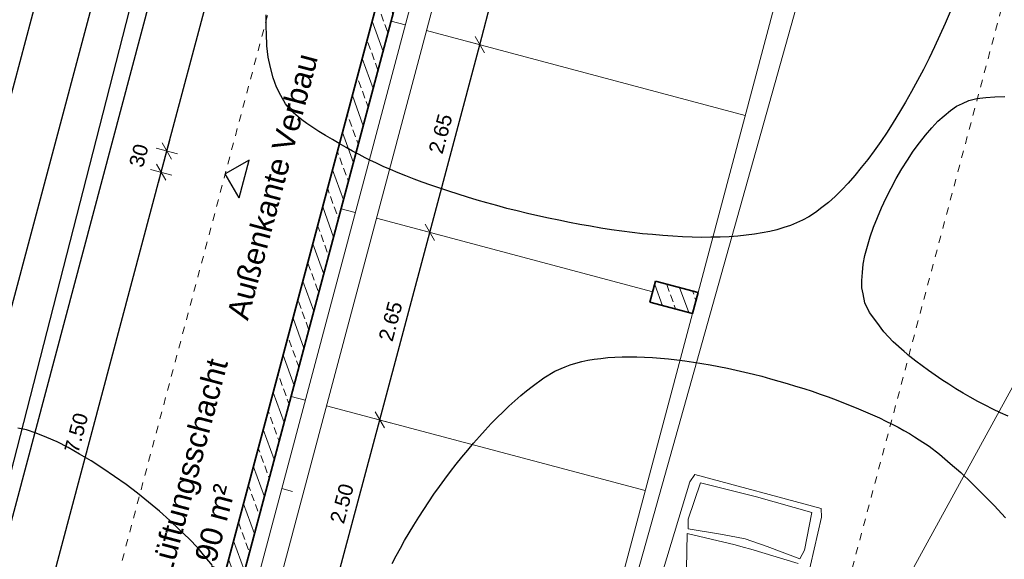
# Model space of a CAD drawing. Header units: metres. Extents: x 4462557 to 4462755, y 5328146 to 5328388.
# Tile 79 of 149: x 4462622.23 to 4462635.66, y 5328262.48 to 5328269.85. Entities that reach past the tile are written whole.
import ezdxf

# ---------------------------------------------------------------- set-up
doc = ezdxf.new("R2010")
doc.units = ezdxf.units.M
doc.header["$PDMODE"] = 65
doc.linetypes.add('AUSGEZOGEN', pattern=[0])
doc.linetypes.add('VERDECKT2_S2', pattern=[0.15, 0.1, -0.05])
doc.layers.add('B31_BEWLIN', color=3, linetype='AUSGEZOGEN')
for name, color, linetype, lineweight in [('Maßlinie_Allgemein', 7, 'AUSGEZOGEN', 13), ('Schraffur', 7, 'AUSGEZOGEN', 158), ('Standard', 7, 'AUSGEZOGEN', 13)]:
    doc.layers.add(name, color=color, linetype=linetype, lineweight=lineweight)
doc.styles.add('ARIAL', font='ARIAL.TTF')
doc.dimstyles.new('_DIMSTYLE_10', dxfattribs={"dimtxt": 0.2, "dimasz": 0.3, "dimexe": 0, "dimexo": 1e-06, "dimgap": 0.1, "dimtad": 2, "dimdec": 3, "dimrnd": 0.005, "dimzin": 4, "dimdsep": 46, "dimtxsty": 'ARIAL', "dimblk1": 'ALL_ML_STRICH', "dimblk2": 'ALL_ML_STRICH', "dimsah": 1, "dimcen": 0, "dimse1": 1, "dimse2": 1, "dimclrd": 7, "dimclre": 7, "dimclrt": 7, "dimadec": 0, "dimazin": 0, "dimtfac": 1, "dimtdec": 0, "dimtix": 1, "dimtmove": 2, "dimatfit": 3, "dimfxl": 0, "dimtzin": 0, "dimlwd": 0, "dimlwe": 13, "dimarcsym": 0})
doc.dimstyles.new('_DIMSTYLE_11', dxfattribs={"dimtxt": 0.2, "dimasz": 0.3, "dimexe": 0, "dimexo": 1e-06, "dimgap": 0.1, "dimtad": 2, "dimdec": 1, "dimlfac": 100, "dimrnd": 0.5, "dimzin": 4, "dimdsep": 46, "dimtxsty": 'ARIAL', "dimblk1": 'ALL_ML_STRICH', "dimblk2": 'ALL_ML_STRICH', "dimsah": 1, "dimcen": 0, "dimse1": 1, "dimse2": 1, "dimclrd": 7, "dimclre": 7, "dimclrt": 7, "dimadec": 0, "dimazin": 0, "dimtfac": 1, "dimtdec": 0, "dimtix": 1, "dimtmove": 2, "dimatfit": 3, "dimfxl": 0, "dimtvp": 1.2, "dimtzin": 0, "dimlwd": 0, "dimlwe": 13, "dimarcsym": 0})
doc.dimstyles.new('_DIMSTYLE_3', dxfattribs={"dimtxt": 0.2, "dimasz": 0.3, "dimexe": 0, "dimexo": 0, "dimgap": 0.1, "dimtad": 2, "dimrnd": 0.005, "dimzin": 4, "dimdsep": 46, "dimtxsty": 'ARIAL', "dimblk1": 'ALL_ML_STRICH', "dimblk2": 'ALL_ML_STRICH', "dimsah": 1, "dimcen": 0, "dimclrd": 7, "dimclre": 7, "dimclrt": 7, "dimadec": 0, "dimazin": 0, "dimtfac": 1, "dimtdec": 0, "dimtix": 1, "dimtmove": 2, "dimatfit": 3, "dimfxl": 0, "dimtzin": 0, "dimlwd": 0, "dimlwe": 13, "dimarcsym": 0})
doc.dimstyles.new('_DIMSTYLE_5', dxfattribs={"dimtxt": 0.2, "dimasz": 0.3, "dimexe": 0, "dimexo": 0, "dimgap": 0.1, "dimtad": 2, "dimdec": 3, "dimrnd": 0.005, "dimzin": 4, "dimdsep": 46, "dimtxsty": 'ARIAL', "dimblk1": 'ALL_ML_STRICH', "dimblk2": 'ALL_ML_STRICH', "dimsah": 1, "dimcen": 0, "dimclrd": 7, "dimclre": 7, "dimclrt": 7, "dimadec": 0, "dimazin": 0, "dimtfac": 1, "dimtdec": 0, "dimtix": 1, "dimtmove": 2, "dimatfit": 3, "dimfxl": 0, "dimtzin": 0, "dimlwd": 0, "dimlwe": 13, "dimarcsym": 0})
doc.dimstyles.new('_DIMSTYLE_7', dxfattribs={"dimtxt": 0.2, "dimasz": 0.3, "dimexe": 0, "dimexo": 1e-06, "dimgap": 0.1, "dimtad": 2, "dimrnd": 0.005, "dimzin": 4, "dimdsep": 46, "dimtxsty": 'ARIAL', "dimblk1": 'ALL_ML_STRICH', "dimblk2": 'ALL_ML_STRICH', "dimsah": 1, "dimcen": 0, "dimse1": 1, "dimse2": 1, "dimclrd": 7, "dimclre": 7, "dimclrt": 7, "dimadec": 0, "dimazin": 0, "dimtfac": 1, "dimtdec": 0, "dimtix": 1, "dimtmove": 2, "dimatfit": 3, "dimfxl": 0, "dimtzin": 0, "dimlwd": 0, "dimlwe": 13, "dimarcsym": 0})
pattern_1 = [(110, (0, 0), (-0.281907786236, -0.102606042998), []), (110, (-0.14095, -0.0513), (-0.281907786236, -0.102606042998), [0.1, -0.05])]

# ---------------------------------------------------------------- blocks, each defined once
blk = doc.blocks.new('ALL_ML_STRICH')
at = {"color": 0, "linetype": 'ByBlock', "lineweight": -2}
for p, q in [((0, -0.5), (0, 0.5)), ((-1, 0), (0.5, 0)), ((-0.3, -0.3), (0.3, 0.3))]:
    blk.add_line(p, q, dxfattribs=at)
blk = doc.blocks.new('*D97')
at = {"layer": 'DEFPOINTS', "color": 7, "linetype": 'AUSGEZOGEN', "lineweight": 13}
for p in [(4462635.386, 5328300.221), (4462618.065, 5328247.814), (4462621.205, 5328246.978)]:
    blk.add_point(p, dxfattribs=at)
at = {"layer": 'Maßlinie_Allgemein', "color": 7, "linetype": 'AUSGEZOGEN', "lineweight": -2}
blk.add_line((4462618.065, 5328247.814), (4462632.246, 5328301.058), dxfattribs=at)
at = {"layer": 'Maßlinie_Allgemein', "color": 7, "linetype": 'AUSGEZOGEN', "lineweight": 13, "xscale": 0.3, "yscale": 0.3, "zscale": 0.3}
for p, rotation in [((4462632.246, 5328301.058), 75.08618508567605), ((4462618.065, 5328247.814), 255.0861850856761)]:
    blk.add_blockref('ALL_ML_STRICH', p, dxfattribs=dict(at, rotation=rotation))
at = {"layer": 'Maßlinie_Allgemein', "color": 7, "linetype": 'AUSGEZOGEN', "lineweight": 13, "insert": (4462624.96, 5328274.495), "char_height": 0.2, "width": 1, "attachment_point": 5, "rotation": 75.0862, "style": 'ARIAL'}
blk.add_mtext('\\A1;{\\A1;{55.10\\H0.132000;\\S^ ;}}', dxfattribs=at)
blk = doc.blocks.new('*D110')
at = {"layer": 'DEFPOINTS', "color": 7, "linetype": 'AUSGEZOGEN', "lineweight": 13}
for p in [(4462630.823, 5328265.993), (4462622.225, 5328260.521), (4462628.893, 5328258.745)]:
    blk.add_point(p, dxfattribs=at)
at = {"layer": 'Maßlinie_Allgemein', "color": 7, "linetype": 'AUSGEZOGEN', "lineweight": -2}
blk.add_line((4462622.225, 5328260.521), (4462624.156, 5328267.769), dxfattribs=at)
at = {"layer": 'Maßlinie_Allgemein', "color": 7, "linetype": 'AUSGEZOGEN', "lineweight": 13, "xscale": 0.3, "yscale": 0.3, "zscale": 0.3}
for p, rotation in [((4462624.156, 5328267.769), 75.08618508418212), ((4462622.225, 5328260.521), 255.0861850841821)]:
    blk.add_blockref('ALL_ML_STRICH', p, dxfattribs=dict(at, rotation=rotation))
at = {"layer": 'Maßlinie_Allgemein', "color": 7, "linetype": 'AUSGEZOGEN', "lineweight": 13, "insert": (4462622.998, 5328264.212), "char_height": 0.2, "width": 0.8, "attachment_point": 5, "rotation": 75.0862, "style": 'ARIAL'}
blk.add_mtext('\\A1;{\\A1;{7.50\\H0.132000;\\S^ ;}}', dxfattribs=at)
blk = doc.blocks.new('*D111')
at = {"layer": 'DEFPOINTS', "color": 7, "linetype": 'AUSGEZOGEN', "lineweight": 13}
for p in [(4462624.156, 5328267.769), (4462630.9, 5328266.283), (4462630.823, 5328265.993)]:
    blk.add_point(p, dxfattribs=at)
at = {"layer": 'Maßlinie_Allgemein', "color": 7, "linetype": 'AUSGEZOGEN', "lineweight": -2}
blk.add_line((4462624.156, 5328267.769), (4462624.233, 5328268.059), dxfattribs=at)
at = {"layer": 'Maßlinie_Allgemein', "color": 7, "linetype": 'AUSGEZOGEN', "lineweight": 13, "xscale": 0.3, "yscale": 0.3, "zscale": 0.3}
for p, rotation in [((4462624.233, 5328268.059), 75.08618508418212), ((4462624.156, 5328267.769), 255.0861850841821)]:
    blk.add_blockref('ALL_ML_STRICH', p, dxfattribs=dict(at, rotation=rotation))
at = {"layer": 'Maßlinie_Allgemein', "color": 7, "linetype": 'AUSGEZOGEN', "lineweight": 13, "insert": (4462623.85, 5328267.996), "char_height": 0.2, "width": 0.8, "attachment_point": 5, "rotation": 75.0862, "style": 'ARIAL'}
blk.add_mtext('\\A1;{\\A1;{30\\H0.132000;\\S^ ;}}', dxfattribs=at)
blk = doc.blocks.new('*D112')
at = {"layer": 'DEFPOINTS', "color": 7, "linetype": 'AUSGEZOGEN', "lineweight": 13}
for p in [(4462632.444, 5328273.633), (4462624.233, 5328268.059), (4462630.9, 5328266.283)]:
    blk.add_point(p, dxfattribs=at)
at = {"layer": 'Maßlinie_Allgemein', "color": 7, "linetype": 'AUSGEZOGEN', "lineweight": -2}
blk.add_line((4462624.233, 5328268.059), (4462626.163, 5328275.306), dxfattribs=at)
at = {"layer": 'Maßlinie_Allgemein', "color": 7, "linetype": 'AUSGEZOGEN', "lineweight": 13, "xscale": 0.3, "yscale": 0.3, "zscale": 0.3}
for p, rotation in [((4462626.163, 5328275.306), 75.08618508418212), ((4462624.233, 5328268.059), 255.0861850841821)]:
    blk.add_blockref('ALL_ML_STRICH', p, dxfattribs=dict(at, rotation=rotation))
at = {"layer": 'Maßlinie_Allgemein', "color": 7, "linetype": 'AUSGEZOGEN', "lineweight": 13, "insert": (4462625.005, 5328271.749), "char_height": 0.2, "width": 0.8, "attachment_point": 5, "rotation": 75.0862, "style": 'ARIAL'}
blk.add_mtext('\\A1;{\\A1;{7.50\\H0.132000;\\S^ ;}}', dxfattribs=at)
blk = doc.blocks.new('*D137')
at = {"layer": 'DEFPOINTS', "color": 7, "linetype": 'AUSGEZOGEN', "lineweight": 13}
for p in [(4462627.044, 5328269.871), (4462620.724, 5328260.714), (4462624.348, 5328259.749)]:
    blk.add_point(p, dxfattribs=at)
at = {"layer": 'Maßlinie_Allgemein', "color": 7, "linetype": 'AUSGEZOGEN', "lineweight": -2}
blk.add_line((4462620.724, 5328260.714), (4462623.42, 5328270.836), dxfattribs=at)
at = {"layer": 'Maßlinie_Allgemein', "color": 7, "linetype": 'AUSGEZOGEN', "lineweight": 13, "xscale": 0.3, "yscale": 0.3, "zscale": 0.3}
for p, rotation in [((4462623.42, 5328270.836), 75.08618508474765), ((4462620.724, 5328260.714), 255.0861850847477)]:
    blk.add_blockref('ALL_ML_STRICH', p, dxfattribs=dict(at, rotation=rotation))
at = {"layer": 'Maßlinie_Allgemein', "color": 7, "linetype": 'AUSGEZOGEN', "lineweight": 13, "insert": (4462621.883, 5328265.854), "char_height": 0.2, "width": 1.2, "attachment_point": 5, "rotation": 75.0862, "style": 'ARIAL'}
blk.add_mtext('\\A1;{\\A1;{10.47\\H0.132000;\\S5^ ;}}', dxfattribs=at)
blk = doc.blocks.new('*D152')
at = {"layer": 'DEFPOINTS', "color": 7, "linetype": 'AUSGEZOGEN', "lineweight": 13}
for p in [(4462626.078, 5328270.128), (4462620, 5328260.907), (4462623.382, 5328260.006)]:
    blk.add_point(p, dxfattribs=at)
at = {"layer": 'Maßlinie_Allgemein', "color": 7, "linetype": 'AUSGEZOGEN', "lineweight": -2}
blk.add_line((4462620, 5328260.907), (4462622.696, 5328271.029), dxfattribs=at)
at = {"layer": 'Maßlinie_Allgemein', "color": 7, "linetype": 'AUSGEZOGEN', "lineweight": 13, "xscale": 0.3, "yscale": 0.3, "zscale": 0.3}
for p, rotation in [((4462622.696, 5328271.029), 75.08618508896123), ((4462620, 5328260.907), 255.0861850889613)]:
    blk.add_blockref('ALL_ML_STRICH', p, dxfattribs=dict(at, rotation=rotation))
at = {"layer": 'Maßlinie_Allgemein', "color": 7, "linetype": 'AUSGEZOGEN', "lineweight": 13, "insert": (4462621.158, 5328266.047), "char_height": 0.2, "width": 1.2, "attachment_point": 5, "rotation": 75.0862, "style": 'ARIAL'}
blk.add_mtext('\\A1;{\\A1;{10.47\\H0.132000;\\S5^ ;}}', dxfattribs=at)
blk = doc.blocks.new('*D159')
at = {"layer": 'DEFPOINTS', "color": 7, "linetype": 'AUSGEZOGEN', "lineweight": 13}
for p in [(4462629.534, 5328312.248), (4462615.183, 5328245.736), (4462620.256, 5328244.385)]:
    blk.add_point(p, dxfattribs=at)
at = {"layer": 'Maßlinie_Allgemein', "color": 7, "linetype": 'AUSGEZOGEN', "lineweight": -2}
blk.add_line((4462615.183, 5328245.736), (4462632.675, 5328311.412), dxfattribs=at)
at = {"layer": 'Maßlinie_Allgemein', "color": 7, "linetype": 'AUSGEZOGEN', "lineweight": 13, "xscale": 0.3, "yscale": 0.3, "zscale": 0.3}
for p, rotation in [((4462632.675, 5328311.412), 75.08618508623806), ((4462615.183, 5328245.736), 255.0861850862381)]:
    blk.add_blockref('ALL_ML_STRICH', p, dxfattribs=dict(at, rotation=rotation))
at = {"layer": 'Maßlinie_Allgemein', "color": 7, "linetype": 'AUSGEZOGEN', "lineweight": 13, "insert": (4462623.739, 5328278.652), "char_height": 0.2, "width": 1.2, "attachment_point": 5, "rotation": 75.0862, "style": 'ARIAL'}
blk.add_mtext('\\A1;{\\A1;{67.96\\H0.132000;\\S5^ ;}}', dxfattribs=at)
blk = doc.blocks.new('*D165')
at = {"layer": 'DEFPOINTS', "color": 7, "linetype": 'AUSGEZOGEN', "lineweight": 13}
for p in [(4462658.012, 5328322.033), (4462627.546, 5328226.49), (4462635.132, 5328224.469)]:
    blk.add_point(p, dxfattribs=at)
at = {"layer": 'Maßlinie_Allgemein', "color": 7, "linetype": 'AUSGEZOGEN', "lineweight": -2}
blk.add_line((4462635.132, 5328224.469), (4462660.911, 5328321.261), dxfattribs=at)
at = {"layer": 'Maßlinie_Allgemein', "color": 7, "linetype": 'AUSGEZOGEN', "lineweight": 13, "yscale": 0.3, "zscale": 0.3}
for p, xscale, rotation in [((4462660.911, 5328321.261), 0.3, 75.08618508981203), ((4462635.132, 5328224.469), 0.2999999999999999, 255.0861850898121)]:
    blk.add_blockref('ALL_ML_STRICH', p, dxfattribs=dict(at, xscale=xscale, rotation=rotation))
at = {"layer": 'Maßlinie_Allgemein', "color": 7, "linetype": 'AUSGEZOGEN', "lineweight": 13, "insert": (4462647.83, 5328272.936), "char_height": 0.2, "width": 1.4, "attachment_point": 5, "rotation": 75.0862, "style": 'ARIAL'}
blk.add_mtext('\\A1;{\\A1;{100.16\\H0.132000;\\S5^ ;}}', dxfattribs=at)
blk = doc.blocks.new('*D166')
at = {"layer": 'DEFPOINTS', "color": 7, "linetype": 'AUSGEZOGEN', "lineweight": 13}
for p in [(4462658.012, 5328322.033), (4462626.645, 5328223.107), (4462634.955, 5328220.894)]:
    blk.add_point(p, dxfattribs=at)
at = {"layer": 'Maßlinie_Allgemein', "color": 7, "linetype": 'AUSGEZOGEN', "lineweight": -2}
blk.add_line((4462634.955, 5328220.894), (4462661.636, 5328321.068), dxfattribs=at)
at = {"layer": 'Maßlinie_Allgemein', "color": 7, "linetype": 'AUSGEZOGEN', "lineweight": 13, "xscale": 0.3, "yscale": 0.3, "zscale": 0.3}
for p, rotation in [((4462661.636, 5328321.068), 75.08618508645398), ((4462634.955, 5328220.894), 255.086185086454)]:
    blk.add_blockref('ALL_ML_STRICH', p, dxfattribs=dict(at, rotation=rotation))
at = {"layer": 'Maßlinie_Allgemein', "color": 7, "linetype": 'AUSGEZOGEN', "lineweight": 13, "insert": (4462648.104, 5328271.052), "char_height": 0.2, "width": 1.4, "attachment_point": 5, "rotation": 75.0862, "style": 'ARIAL'}
blk.add_mtext('\\A1;{\\A1;{103.66\\H0.132000;\\S5^ ;}}', dxfattribs=at)
blk = doc.blocks.new('*D282')
at = {"layer": 'DEFPOINTS', "color": 7, "linetype": 'AUSGEZOGEN', "lineweight": 13}
for p in [(4462625.928, 5328264.709), (4462625.285, 5328262.294), (4462626.492, 5328261.972)]:
    blk.add_point(p, dxfattribs=at)
at = {"layer": 'Maßlinie_Allgemein', "color": 7, "linetype": 'AUSGEZOGEN', "lineweight": -2}
for p, q in [((4462626.492, 5328261.972), (4462627.136, 5328264.388)), ((4462627.136, 5328264.388), (4462627.136, 5328264.388)), ((4462626.492, 5328261.972), (4462626.492, 5328261.972))]:
    blk.add_line(p, q, dxfattribs=at)
at = {"layer": 'Maßlinie_Allgemein', "color": 7, "linetype": 'AUSGEZOGEN', "lineweight": 13, "xscale": 0.3, "yscale": 0.3, "zscale": 0.3}
for p, rotation in [((4462627.136, 5328264.388), 75.0861849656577), ((4462626.492, 5328261.972), 255.0861849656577)]:
    blk.add_blockref('ALL_ML_STRICH', p, dxfattribs=dict(at, rotation=rotation))
at = {"layer": 'Maßlinie_Allgemein', "color": 7, "linetype": 'AUSGEZOGEN', "lineweight": 13, "insert": (4462626.621, 5328263.246), "char_height": 0.2, "width": 0.8, "attachment_point": 5, "rotation": 75.0862, "style": 'ARIAL'}
blk.add_mtext('\\A1;{\\A1;{2.50\\H0.132000;\\S^ ;}}', dxfattribs=at)
blk = doc.blocks.new('*D283')
at = {"layer": 'DEFPOINTS', "color": 7, "linetype": 'AUSGEZOGEN', "lineweight": 13}
for p in [(4462626.61, 5328267.27), (4462625.928, 5328264.709), (4462627.136, 5328264.388)]:
    blk.add_point(p, dxfattribs=at)
at = {"layer": 'Maßlinie_Allgemein', "color": 7, "linetype": 'AUSGEZOGEN', "lineweight": -2}
for p, q in [((4462627.136, 5328264.388), (4462627.818, 5328266.948)), ((4462627.818, 5328266.948), (4462627.818, 5328266.948)), ((4462627.136, 5328264.388), (4462627.136, 5328264.388))]:
    blk.add_line(p, q, dxfattribs=at)
at = {"layer": 'Maßlinie_Allgemein', "color": 7, "linetype": 'AUSGEZOGEN', "lineweight": 13, "xscale": 0.3, "yscale": 0.3, "zscale": 0.3}
for p, rotation in [((4462627.818, 5328266.948), 75.0861849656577), ((4462627.136, 5328264.388), 255.0861849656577)]:
    blk.add_blockref('ALL_ML_STRICH', p, dxfattribs=dict(at, rotation=rotation))
at = {"layer": 'Maßlinie_Allgemein', "color": 7, "linetype": 'AUSGEZOGEN', "lineweight": 13, "insert": (4462627.284, 5328265.734), "char_height": 0.2, "width": 0.8, "attachment_point": 5, "rotation": 75.0862, "style": 'ARIAL'}
blk.add_mtext('\\A1;{\\A1;{2.65\\H0.132000;\\S^ ;}}', dxfattribs=at)
blk = doc.blocks.new('*D284')
at = {"layer": 'DEFPOINTS', "color": 7, "linetype": 'AUSGEZOGEN', "lineweight": 13}
for p in [(4462627.292, 5328269.831), (4462626.61, 5328267.27), (4462627.818, 5328266.948)]:
    blk.add_point(p, dxfattribs=at)
at = {"layer": 'Maßlinie_Allgemein', "color": 7, "linetype": 'AUSGEZOGEN', "lineweight": -2}
for p, q in [((4462627.818, 5328266.948), (4462628.5, 5328269.509)), ((4462628.5, 5328269.509), (4462628.5, 5328269.509)), ((4462627.818, 5328266.948), (4462627.818, 5328266.948))]:
    blk.add_line(p, q, dxfattribs=at)
at = {"layer": 'Maßlinie_Allgemein', "color": 7, "linetype": 'AUSGEZOGEN', "lineweight": 13, "xscale": 0.3, "yscale": 0.3, "zscale": 0.3}
for p, rotation in [((4462628.5, 5328269.509), 75.0861849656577), ((4462627.818, 5328266.948), 255.0861849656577)]:
    blk.add_blockref('ALL_ML_STRICH', p, dxfattribs=dict(at, rotation=rotation))
at = {"layer": 'Maßlinie_Allgemein', "color": 7, "linetype": 'AUSGEZOGEN', "lineweight": 13, "insert": (4462627.966, 5328268.294), "char_height": 0.2, "width": 0.8, "attachment_point": 5, "rotation": 75.0862, "style": 'ARIAL'}
blk.add_mtext('\\A1;{\\A1;{2.65\\H0.132000;\\S^ ;}}', dxfattribs=at)
blk = doc.blocks.new('*D285')
at = {"layer": 'DEFPOINTS', "color": 7, "linetype": 'AUSGEZOGEN', "lineweight": 13}
for p in [(4462627.935, 5328272.247), (4462627.292, 5328269.831), (4462628.5, 5328269.509)]:
    blk.add_point(p, dxfattribs=at)
at = {"layer": 'Maßlinie_Allgemein', "color": 7, "linetype": 'AUSGEZOGEN', "lineweight": -2}
for p, q in [((4462628.5, 5328269.509), (4462629.143, 5328271.925)), ((4462629.143, 5328271.925), (4462629.143, 5328271.925)), ((4462628.5, 5328269.509), (4462628.5, 5328269.509))]:
    blk.add_line(p, q, dxfattribs=at)
at = {"layer": 'Maßlinie_Allgemein', "color": 7, "linetype": 'AUSGEZOGEN', "lineweight": 13, "xscale": 0.3, "yscale": 0.3, "zscale": 0.3}
for p, rotation in [((4462629.143, 5328271.925), 75.0861849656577), ((4462628.5, 5328269.509), 255.0861849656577)]:
    blk.add_blockref('ALL_ML_STRICH', p, dxfattribs=dict(at, rotation=rotation))
at = {"layer": 'Maßlinie_Allgemein', "color": 7, "linetype": 'AUSGEZOGEN', "lineweight": 13, "insert": (4462628.629, 5328270.784), "char_height": 0.2, "width": 0.8, "attachment_point": 5, "rotation": 75.0862, "style": 'ARIAL'}
blk.add_mtext('\\A1;{\\A1;{2.50\\H0.132000;\\S^ ;}}', dxfattribs=at)
blk = doc.blocks.new('*D355')
at = {"layer": 'DEFPOINTS', "color": 7, "linetype": 'AUSGEZOGEN', "lineweight": 13}
for p in [(4462641.929, 5328282.045), (4462631.11, 5328244.34), (4462631.835, 5328244.147)]:
    blk.add_point(p, dxfattribs=at)
at = {"layer": 'Maßlinie_Allgemein', "color": 7, "linetype": 'AUSGEZOGEN', "lineweight": -2}
for p, q in [((4462631.11, 5328244.34), (4462641.204, 5328282.238)), ((4462641.204, 5328282.238), (4462641.204, 5328282.238)), ((4462631.11, 5328244.34), (4462631.11, 5328244.34))]:
    blk.add_line(p, q, dxfattribs=at)
at = {"layer": 'Maßlinie_Allgemein', "color": 7, "linetype": 'AUSGEZOGEN', "lineweight": 13, "xscale": 0.3, "yscale": 0.3, "zscale": 0.3}
for p, rotation in [((4462641.204, 5328282.238), 75.0861849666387), ((4462631.11, 5328244.34), 255.0861849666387)]:
    blk.add_blockref('ALL_ML_STRICH', p, dxfattribs=dict(at, rotation=rotation))
at = {"layer": 'Maßlinie_Allgemein', "color": 7, "linetype": 'AUSGEZOGEN', "lineweight": 13, "insert": (4462635.962, 5328263.349), "char_height": 0.2, "width": 1, "attachment_point": 5, "rotation": 75.0862, "style": 'ARIAL'}
blk.add_mtext('\\A1;{\\A1;{39.22\\H0.132000;\\S^ ;}}', dxfattribs=at)
blk = doc.blocks.new('*D507')
at = {"layer": 'DEFPOINTS', "color": 7, "linetype": 'AUSGEZOGEN', "lineweight": 13}
for p in [(4462624.585, 5328330.936), (4462600.576, 5328252.213), (4462607.63, 5328250.335)]:
    blk.add_point(p, dxfattribs=at)
at = {"layer": 'Maßlinie_Allgemein', "color": 7, "linetype": 'AUSGEZOGEN', "lineweight": -2}
for p, q in [((4462607.63, 5328250.335), (4462628.798, 5328329.814)), ((4462628.798, 5328329.814), (4462628.798, 5328329.814)), ((4462607.63, 5328250.335), (4462607.63, 5328250.335))]:
    blk.add_line(p, q, dxfattribs=at)
at = {"layer": 'Maßlinie_Allgemein', "color": 7, "linetype": 'AUSGEZOGEN', "lineweight": 13, "xscale": 0.3, "yscale": 0.3, "zscale": 0.3}
for p, rotation in [((4462628.798, 5328329.814), 75.08618496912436), ((4462607.63, 5328250.335), 255.0861849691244)]:
    blk.add_blockref('ALL_ML_STRICH', p, dxfattribs=dict(at, rotation=rotation))
at = {"layer": 'Maßlinie_Allgemein', "color": 7, "linetype": 'AUSGEZOGEN', "lineweight": 13, "insert": (4462618.019, 5328290.132), "char_height": 0.2, "width": 1, "attachment_point": 5, "rotation": 75.0862, "style": 'ARIAL'}
blk.add_mtext('\\A1;{\\A1;{82.25\\H0.132000;\\S^ ;}}', dxfattribs=at)
blk = doc.blocks.new('*D510')
at = {"layer": 'DEFPOINTS', "color": 7, "linetype": 'AUSGEZOGEN', "lineweight": 13}
for p in [(4462624.585, 5328330.936), (4462595.124, 5328235.125), (4462603.743, 5328232.829)]:
    blk.add_point(p, dxfattribs=at)
at = {"layer": 'Maßlinie_Allgemein', "color": 7, "linetype": 'AUSGEZOGEN', "lineweight": -2}
for p, q in [((4462603.743, 5328232.829), (4462629.523, 5328329.621)), ((4462629.523, 5328329.621), (4462629.523, 5328329.621)), ((4462603.743, 5328232.829), (4462603.743, 5328232.829))]:
    blk.add_line(p, q, dxfattribs=at)
at = {"layer": 'Maßlinie_Allgemein', "color": 7, "linetype": 'AUSGEZOGEN', "lineweight": 13, "xscale": 0.3, "yscale": 0.3, "zscale": 0.3}
for p, rotation in [((4462629.523, 5328329.621), 75.08618496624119), ((4462603.743, 5328232.829), 255.0861849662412)]:
    blk.add_blockref('ALL_ML_STRICH', p, dxfattribs=dict(at, rotation=rotation))
at = {"layer": 'Maßlinie_Allgemein', "color": 7, "linetype": 'AUSGEZOGEN', "lineweight": 13, "insert": (4462616.441, 5328281.296), "char_height": 0.2, "width": 1.4, "attachment_point": 5, "rotation": 75.0862, "style": 'ARIAL'}
blk.add_mtext('\\A1;{\\A1;{100.16\\H0.132000;\\S5^ ;}}', dxfattribs=at)
blk = doc.blocks.new('*D525')
at = {"layer": 'DEFPOINTS', "color": 7, "linetype": 'AUSGEZOGEN', "lineweight": 13}
for p in [(4462624.52, 5328330.694), (4462603.297, 5328251.747), (4462606.969, 5328250.769)]:
    blk.add_point(p, dxfattribs=at)
at = {"layer": 'Maßlinie_Allgemein', "color": 7, "linetype": 'AUSGEZOGEN', "lineweight": -2}
for p, q in [((4462606.969, 5328250.769), (4462628.009, 5328329.765)), ((4462628.009, 5328329.765), (4462628.009, 5328329.765)), ((4462606.969, 5328250.769), (4462606.969, 5328250.769))]:
    blk.add_line(p, q, dxfattribs=at)
at = {"layer": 'Maßlinie_Allgemein', "color": 7, "linetype": 'AUSGEZOGEN', "lineweight": 13, "xscale": 0.3, "yscale": 0.3, "zscale": 0.3}
for p, rotation in [((4462628.009, 5328329.765), 75.08618456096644), ((4462606.969, 5328250.769), 255.0861845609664)]:
    blk.add_blockref('ALL_ML_STRICH', p, dxfattribs=dict(at, rotation=rotation))
at = {"layer": 'Maßlinie_Allgemein', "color": 7, "linetype": 'AUSGEZOGEN', "lineweight": 13, "insert": (4462617.294, 5328290.325), "char_height": 0.2, "width": 1, "attachment_point": 5, "rotation": 75.0862, "style": 'ARIAL'}
blk.add_mtext('\\A1;{\\A1;{81.75\\H0.132000;\\S^ ;}}', dxfattribs=at)

msp = doc.modelspace()

# ---------------------------------------------------------------- hatches: boundary and pattern name
at = {"layer": 'Schraffur', "linetype": 'AUSGEZOGEN', "lineweight": 18}
h = msp.add_hatch(dxfattribs=at)
h.set_pattern_fill('SCHRAFFUR_7', scale=0.1, angle=65, style=0, pattern_type=2)
h.set_pattern_definition(pattern_1)
h.paths.add_polyline_path([(4462627.08258, 5328270.01603), (4462624.30946, 5328259.60399), (4462624.55104, 5328259.53965), (4462627.32416, 5328269.95168)], flags=0)
h = msp.add_hatch(dxfattribs=at)
h.set_pattern_fill('SCHRAFFUR_7', scale=0.1, angle=65, style=0, pattern_type=2)
h.set_pattern_definition(pattern_1)
h.paths.add_polyline_path([(4462630.82314, 5328265.99281), (4462631.40293, 5328265.83839), (4462631.48014, 5328266.12828), (4462630.90035, 5328266.2827)], flags=0)

# ---------------------------------------------------------------- linework, layer by layer
at = {"layer": 'B31_BEWLIN', "color": 250, "linetype": 'AUSGEZOGEN'}
for points in [[(4462634.91613, 5328269.95966), (4462634.84892, 5328269.79805), (4462634.77828, 5328269.63755), (4462634.70454, 5328269.48098), (4462634.63001, 5328269.32378), (4462634.55238, 5328269.17051), (4462634.47165, 5328269.02115), (4462634.39232, 5328268.87163), (4462634.30989, 5328268.72603), (4462634.22609, 5328268.587), (4462634.14228, 5328268.44797), (4462634.05695, 5328268.3141), (4462633.9704, 5328268.1882), (4462633.88307, 5328268.06168), (4462633.79453, 5328267.94313), (4462633.70557, 5328267.83317), (4462633.61722, 5328267.72243), (4462633.52784, 5328267.62106), (4462633.43819, 5328267.52969), (4462633.34854, 5328267.43833), (4462633.25863, 5328267.35695), (4462633.16941, 5328267.2876), (4462633.07878, 5328267.21842), (4462632.98946, 5328267.16047), (4462632.90147, 5328267.11598), (4462632.8238, 5328267.07652), (4462632.73866, 5328267.04229), (4462632.64699, 5328267.01309), (4462632.55532, 5328266.98389), (4462632.45712, 5328266.95972), (4462632.35238, 5328266.94058), (4462632.24764, 5328266.92144), (4462632.13637, 5328266.90734), (4462632.0206, 5328266.89732), (4462631.90341, 5328266.88746), (4462631.7811, 5328266.88247), (4462631.6549, 5328266.88077), (4462631.52949, 5328266.8797), (4462631.40019, 5328266.88193), (4462631.26778, 5328266.88808), (4462631.13397, 5328266.8944), (4462630.99768, 5328266.90385), (4462630.8589, 5328266.91643), (4462630.72013, 5328266.92902), (4462630.57965, 5328266.94536), (4462630.4381, 5328266.96467), (4462630.29655, 5328266.98399), (4462630.15392, 5328267.00628), (4462630.01083, 5328267.03076), (4462629.86775, 5328267.05523), (4462629.72358, 5328267.08268), (4462629.58036, 5328267.11216), (4462629.43715, 5328267.14163), (4462629.29347, 5328267.1733), (4462629.15215, 5328267.20683), (4462629.01083, 5328267.24035), (4462628.87186, 5328267.27574), (4462628.73524, 5328267.31299), (4462628.59924, 5328267.34946), (4462628.4656, 5328267.38779), (4462628.33571, 5328267.42781), (4462628.20504, 5328267.46722), (4462628.07812, 5328267.50832), (4462627.95621, 5328267.54956), (4462627.83429, 5328267.59079), (4462627.71675, 5328267.63294), (4462627.60499, 5328267.67584), (4462627.49245, 5328267.71812), (4462627.3857, 5328267.76115), (4462627.28534, 5328267.80415), (4462627.18436, 5328267.84793), (4462627.09041, 5328267.8909), (4462627.00359, 5328267.93357), (4462626.93619, 5328267.9665), (4462626.85426, 5328268.00878), (4462626.76596, 5328268.05749), (4462626.67828, 5328268.10542), (4462626.58344, 5328268.15917), (4462626.49018, 5328268.21416), (4462626.39691, 5328268.26914), (4462626.30522, 5328268.32537), (4462626.22459, 5328268.37889), (4462626.14319, 5328268.43178), (4462626.07285, 5328268.48197), (4462626.02213, 5328268.52592), (4462625.92778, 5328268.60563), (4462625.85082, 5328268.70285), (4462625.78924, 5328268.81608), (4462625.72767, 5328268.92932), (4462625.6807, 5328269.05794), (4462625.64801, 5328269.19913), (4462625.61532, 5328269.34033), (4462625.59628, 5328269.49488), (4462625.58995, 5328269.66078), (4462625.58679, 5328269.74372), (4462625.58614, 5328269.82993), (4462625.58846, 5328269.91722)], [(4462635.70837, 5328264.43829), (4462635.60351, 5328264.48537), (4462635.49976, 5328264.53588), (4462635.39695, 5328264.58842), (4462635.29415, 5328264.64096), (4462635.19245, 5328264.69692), (4462635.09311, 5328264.75475), (4462634.99455, 5328264.8132), (4462634.89835, 5328264.87351), (4462634.80511, 5328264.9349), (4462634.71188, 5328264.99629), (4462634.62179, 5328265.06017), (4462634.53607, 5328265.12495), (4462634.45035, 5328265.18974), (4462634.36901, 5328265.25544), (4462634.29267, 5328265.32127), (4462634.14155, 5328265.45418), (4462634.0134, 5328265.58868), (4462633.91631, 5328265.721), (4462633.81923, 5328265.85331), (4462633.754, 5328265.98405), (4462633.73031, 5328266.10707), (4462633.71197, 5328266.19183), (4462633.71077, 5328266.29163), (4462633.72211, 5328266.40136), (4462633.73283, 5328266.51188), (4462633.7561, 5328266.63233), (4462633.7908, 5328266.75928), (4462633.82612, 5328266.88544), (4462633.87209, 5328267.01748), (4462633.92604, 5328267.15074), (4462633.98077, 5328267.28461), (4462634.04425, 5328267.42031), (4462634.11364, 5328267.55176), (4462634.18242, 5328267.684), (4462634.25727, 5328267.8134), (4462634.33614, 5328267.9345), (4462634.41501, 5328268.05559), (4462634.49806, 5328268.1698), (4462634.58261, 5328268.27244), (4462634.66638, 5328268.37446), (4462634.75165, 5328268.46491), (4462634.83637, 5328268.53834), (4462634.92046, 5328268.61256), (4462635.00337, 5328268.67054), (4462635.08447, 5328268.70711), (4462635.08447, 5328268.70711), (4462635.17322, 5328268.7476), (4462635.28237, 5328268.77405), (4462635.40488, 5328268.78685), (4462635.52739, 5328268.79965), (4462635.66342, 5328268.8002)], [(4462627.30467, 5328262.42589), (4462627.35956, 5328262.53056), (4462627.41804, 5328262.63552), (4462627.4759, 5328262.74126), (4462627.53736, 5328262.8473), (4462627.60303, 5328262.95285), (4462627.66808, 5328263.05918), (4462627.73594, 5328263.16519), (4462627.80582, 5328263.27025), (4462627.87633, 5328263.37452), (4462627.94964, 5328263.47847), (4462628.02482, 5328263.58006), (4462628.10078, 5328263.68228), (4462628.1786, 5328263.78214), (4462628.2575, 5328263.87903), (4462628.3364, 5328263.97592), (4462628.41638, 5328264.06984), (4462628.49665, 5328264.16016), (4462628.57614, 5328264.24987), (4462628.65671, 5328264.3366), (4462628.7374, 5328264.41833), (4462628.8181, 5328264.50006), (4462628.89892, 5328264.57679), (4462628.9791, 5328264.64791), (4462629.05927, 5328264.71902), (4462629.13879, 5328264.78452), (4462629.21687, 5328264.84378), (4462629.37365, 5328264.9615), (4462629.52452, 5328265.05287), (4462629.66644, 5328265.11041), (4462629.73534, 5328265.1394), (4462629.81074, 5328265.16337), (4462629.89205, 5328265.1831), (4462629.97399, 5328265.20204), (4462630.06183, 5328265.21673), (4462630.15419, 5328265.22735), (4462630.24592, 5328265.23874), (4462630.34138, 5328265.24543), (4462630.44135, 5328265.24804), (4462630.53991, 5328265.25081), (4462630.64298, 5328265.2495), (4462630.74853, 5328265.24505), (4462630.85549, 5328265.24044), (4462630.96492, 5328265.23269), (4462631.07606, 5328265.22118), (4462631.1872, 5328265.20968), (4462631.30004, 5328265.19441), (4462631.41473, 5328265.1768), (4462631.52943, 5328265.15918), (4462631.64599, 5328265.13922), (4462631.76223, 5328265.11644), (4462631.87986, 5328265.0935), (4462631.99796, 5328265.06837), (4462632.11573, 5328265.04043), (4462632.2335, 5328265.01249), (4462632.35032, 5328264.98253), (4462632.46619, 5328264.95054), (4462632.58207, 5328264.91855), (4462632.69637, 5328264.88532), (4462632.80973, 5328264.85006), (4462632.92309, 5328264.81481), (4462633.03488, 5328264.77831), (4462633.14369, 5328264.74073), (4462633.25313, 5328264.70237), (4462633.361, 5328264.66277), (4462633.46449, 5328264.62226), (4462633.56798, 5328264.58174), (4462633.66788, 5328264.54093), (4462633.7634, 5328264.49921), (4462633.86033, 5328264.45732), (4462633.95225, 5328264.41531), (4462634.0398, 5328264.37237), (4462634.12673, 5328264.33023), (4462634.20928, 5328264.28716), (4462634.28543, 5328264.24413), (4462634.36096, 5328264.20189), (4462634.4307, 5328264.15889), (4462634.49557, 5328264.11654), (4462634.49557, 5328264.11654), (4462634.62978, 5328264.02824), (4462634.77149, 5328263.9185), (4462634.9178, 5328263.79327), (4462635.06271, 5328263.66821), (4462635.21206, 5328263.52625), (4462635.36432, 5328263.37257), (4462635.51658, 5328263.21889), (4462635.67096, 5328263.05286)], [(4462624.8572, 5328262.40022), (4462624.75724, 5328262.52005), (4462624.6565, 5328262.63927), (4462624.53782, 5328262.76341), (4462624.4065, 5328262.88903), (4462624.27518, 5328263.01465), (4462624.13184, 5328263.14096), (4462623.9816, 5328263.26308), (4462623.83215, 5328263.38583), (4462623.67581, 5328263.50439), (4462623.51786, 5328263.61531), (4462623.35913, 5328263.72561), (4462623.1988, 5328263.82826), (4462623.04278, 5328263.91902), (4462622.88738, 5328264.009), (4462622.73551, 5328264.08647), (4462622.59308, 5328264.14718), (4462622.45065, 5328264.20788), (4462622.31765, 5328264.25183), (4462622.19861, 5328264.27493)]]:
    msp.add_lwpolyline(points, dxfattribs=at)
at = {"layer": 'Standard', "color": 7, "linetype": 'AUSGEZOGEN', "lineweight": 25}
for p, q in [((4462611.7378, 5328223.25187), (4462640.48392, 5328335.32252)), ((4462625.3534, 5328267.93304), (4462625.02893, 5328267.74505)), ((4462625.21692, 5328267.42057), (4462625.3534, 5328267.93304)), ((4462625.21692, 5328267.42057), (4462625.02893, 5328267.74505))]:
    msp.add_line(p, q, dxfattribs=at)
at = {"layer": 'Standard', "color": 7, "linetype": 'VERDECKT2_S2', "lineweight": 18}
for p, q in [((4462615.54237, 5328232.12651), (4462641.07517, 5328327.99281)), ((4462625.64476, 5328264.61755), (4462629.73044, 5328279.95778)), ((4462625.09142, 5328262.53997), (4462625.60616, 5328264.4726))]:
    msp.add_line(p, q, dxfattribs=at)
at = {"layer": 'Standard', "color": 7, "linetype": 'VERDECKT2_S2', "lineweight": 13}
msp.add_line((4462649.97545, 5328323.91481), (4462628.22804, 5328242.26128), dxfattribs=at)
at = {"layer": 'Standard', "color": 7, "linetype": 'AUSGEZOGEN', "lineweight": 18}
for p, q in [((4462628.74634, 5328274.51436), (4462624.86012, 5328259.92302)), ((4462629.03615, 5328274.43717), (4462625.14992, 5328259.84583))]:
    msp.add_line(p, q, dxfattribs=at)
at = {"layer": 'Standard', "color": 7, "linetype": 'AUSGEZOGEN', "lineweight": 13}
for p, q in [((4462633.41039, 5328273.37564), (4462631.48014, 5328266.12828)), ((4462627.29199, 5328269.83089), (4462627.48525, 5328269.77942)), ((4462627.77505, 5328269.70224), (4462632.12356, 5328268.54407)), ((4462626.60997, 5328267.27016), (4462626.80323, 5328267.21869)), ((4462627.09303, 5328267.1415), (4462630.86175, 5328266.13775)), ((4462631.40293, 5328265.83839), (4462629.47269, 5328258.59103)), ((4462625.92795, 5328264.70943), (4462626.12121, 5328264.65796)), ((4462626.41101, 5328264.58077), (4462630.75952, 5328263.4226))]:
    msp.add_line(p, q, dxfattribs=at)
at = {"layer": 'Standard', "color": 253, "linetype": 'AUSGEZOGEN', "lineweight": 18}
for p, q in [((4462633.01826, 5328270.73769), (4462626.74461, 5328248.3481)), ((4462626.74461, 5328248.3481), (4462638.23636, 5328269.34792))]:
    msp.add_line(p, q, dxfattribs=at)
at = {"layer": 'Standard', "color": 7, "linetype": 'AUSGEZOGEN', "lineweight": 35}
for p, q in [((4462624.30946, 5328259.60399), (4462627.08258, 5328270.01603)), ((4462624.55104, 5328259.53965), (4462627.32416, 5328269.95168)), ((4462630.90035, 5328266.2827), (4462630.82314, 5328265.99281)), ((4462631.48014, 5328266.12828), (4462630.90035, 5328266.2827)), ((4462631.40293, 5328265.83839), (4462631.48014, 5328266.12828)), ((4462630.82314, 5328265.99281), (4462631.40293, 5328265.83839))]:
    msp.add_line(p, q, dxfattribs=at)
at = {"layer": 'Standard', "color": 253, "linetype": 'AUSGEZOGEN', "lineweight": 13}
for p, q in [((4462631.36876, 5328263.54195), (4462631.43401, 5328263.64021)), ((4462633.15627, 5328263.17963), (4462631.43401, 5328263.64021)), ((4462631.00665, 5328262.35569), (4462631.36876, 5328263.54195)), ((4462631.34485, 5328263.03409), (4462631.51316, 5328263.52906)), ((4462631.51316, 5328263.52906), (4462632.27565, 5328263.3371)), ((4462633.03221, 5328263.12299), (4462632.27565, 5328263.3371)), ((4462633.16378, 5328263.0621), (4462633.15627, 5328263.17963)), ((4462631.34205, 5328262.89856), (4462631.34485, 5328263.03409)), ((4462632.88567, 5328261.8534), (4462633.16378, 5328263.0621)), ((4462632.93109, 5328262.61006), (4462633.03221, 5328263.12299)), ((4462631.34205, 5328262.89856), (4462631.81139, 5328262.82195)), ((4462631.32235, 5328262.35358), (4462631.32897, 5328262.83521)), ((4462631.32897, 5328262.83521), (4462631.98716, 5328262.68111)), ((4462631.81139, 5328262.82195), (4462632.12311, 5328262.7665)), ((4462632.42093, 5328262.65901), (4462632.12311, 5328262.7665)), ((4462631.98716, 5328262.68111), (4462632.09209, 5328262.65057)), ((4462632.19833, 5328262.62467), (4462632.09209, 5328262.65057)), ((4462632.86589, 5328262.49121), (4462632.42093, 5328262.65901)), ((4462632.84562, 5328262.42978), (4462632.19833, 5328262.62467)), ((4462632.86589, 5328262.49121), (4462632.93109, 5328262.61006))]:
    msp.add_line(p, q, dxfattribs=at)
at = {"layer": 'Standard', "color": 52, "linetype": 'AUSGEZOGEN', "lineweight": 13}
msp.add_line((4462625.9444, 5328263.41147), (4462625.7995, 5328263.45006), dxfattribs=at)

# ---------------------------------------------------------------- texts
at = {"layer": 'Standard', "color": 7, "linetype": 'AUSGEZOGEN', "lineweight": 18, "insert": (4462625.52674, 5328267.61246), "char_height": 0.3, "width": 3.8956557, "attachment_point": 2, "rotation": 75.086185, "style": 'ARIAL'}
msp.add_mtext('\\W1.00;Außenkante\\~Verbau', dxfattribs=at)
at = {"layer": 'Standard', "color": 7, "linetype": 'AUSGEZOGEN', "lineweight": 18, "insert": (4462623.993, 5328262.3013), "char_height": 0.3, "width": 3.2155551, "attachment_point": 1, "rotation": 75.086185, "line_spacing_factor": 1.084337, "style": 'ARIAL'}
msp.add_mtext('{\\fArial|i0|b0;\\H0.300000;\\W1.000000;\\C7;Lüftungsschacht}\\P{\\fArial|i0|b0;\\H0.300000;\\W1.000000;\\C7;1.90 m²}\\P', dxfattribs=at)

# ---------------------------------------------------------------- dimensions: what is measured, and where the dimension line sits
at = {"layer": 'Maßlinie_Allgemein', "color": 7, "linetype": 'AUSGEZOGEN', "lineweight": 13}
for base, p1, p2, dimstyle, picture, middle in [((4462629.52258, 5328329.6209), (4462603.7433, 5328232.82915), (4462629.52258, 5328329.6209), '_DIMSTYLE_5', '*D510', (4462616.44139, 5328281.29617)), ((4462628.79785, 5328329.81392), (4462607.62951, 5328250.33459), (4462628.79785, 5328329.81392), '_DIMSTYLE_3', '*D507', (4462618.01866, 5328290.13241)), ((4462628.00877, 5328329.76535), (4462606.96911, 5328250.76919), (4462628.00877, 5328329.76535), '_DIMSTYLE_3', '*D525', (4462617.29393, 5328290.32543)), ((4462661.63556, 5328321.068), (4462626.6452, 5328223.1075), (4462658.01188, 5328322.03312), '_DIMSTYLE_10', '*D166', (4462648.10384, 5328271.05226)), ((4462660.91083, 5328321.26103), (4462627.54598, 5328226.4896), (4462658.01188, 5328322.03312), '_DIMSTYLE_10', '*D165', (4462647.82963, 5328272.9363)), ((4462632.67488, 5328311.41204), (4462620.25595, 5328244.38455), (4462629.53436, 5328312.24848), '_DIMSTYLE_10', '*D159', (4462623.73927, 5328278.65246)), ((4462632.24562, 5328301.05791), (4462621.20528, 5328246.97757), (4462635.38614, 5328300.22147), '_DIMSTYLE_7', '*D97', (4462624.96046, 5328274.49516)), ((4462641.20389, 5328282.2384), (4462631.11, 5328244.33957), (4462641.20389, 5328282.2384), '_DIMSTYLE_3', '*D355', (4462635.96226, 5328263.34889)), ((4462626.16303, 5328275.30588), (4462630.90035, 5328266.2827), (4462632.44407, 5328273.633), '_DIMSTYLE_7', '*D112', (4462625.00516, 5328271.74884)), ((4462629.14329, 5328271.92497), (4462628.49988, 5328269.50919), (4462629.14329, 5328271.92497), '_DIMSTYLE_3', '*D285', (4462628.62883, 5328270.78372)), ((4462622.69556, 5328271.02922), (4462623.38175, 5328260.0063), (4462626.07766, 5328270.12844), '_DIMSTYLE_10', '*D152', (4462621.15804, 5328266.04674)), ((4462623.4203, 5328270.8362), (4462624.34807, 5328259.74894), (4462627.04397, 5328269.87108), '_DIMSTYLE_10', '*D137', (4462621.88277, 5328265.85371)), ((4462628.49988, 5328269.50919), (4462627.81786, 5328266.94845), (4462628.49988, 5328269.50919), '_DIMSTYLE_3', '*D284', (4462627.96584, 5328268.29441)), ((4462624.23279, 5328268.05852), (4462630.82314, 5328265.99281), (4462630.90035, 5328266.2827), '_DIMSTYLE_11', '*D111', (4462623.8503, 5328267.99616)), ((4462624.15558, 5328267.76863), (4462628.8929, 5328258.74545), (4462630.82314, 5328265.99281), '_DIMSTYLE_7', '*D110', (4462622.9977, 5328264.21159)), ((4462627.81786, 5328266.94845), (4462627.13584, 5328264.38772), (4462627.81786, 5328266.94845), '_DIMSTYLE_3', '*D283', (4462627.28382, 5328265.73368)), ((4462627.13584, 5328264.38772), (4462626.49243, 5328261.97194), (4462627.13584, 5328264.38772), '_DIMSTYLE_3', '*D282', (4462626.62138, 5328263.24647))]:
    dim = msp.add_linear_dim(base=base, p1=p1, p2=p2, angle=75.086185, dimstyle=dimstyle, override={"dimpost": '<>', "dimclrd": 7, "dimclre": 7, "dimclrt": 7, "dimlwd": 0, "dimlwe": 13}, dxfattribs=at)
    dim.commit()
    dim.dimension.update_dxf_attribs({"geometry": picture, "text_midpoint": middle, "dimtype": 160})

doc.saveas('drawing.dxf')
